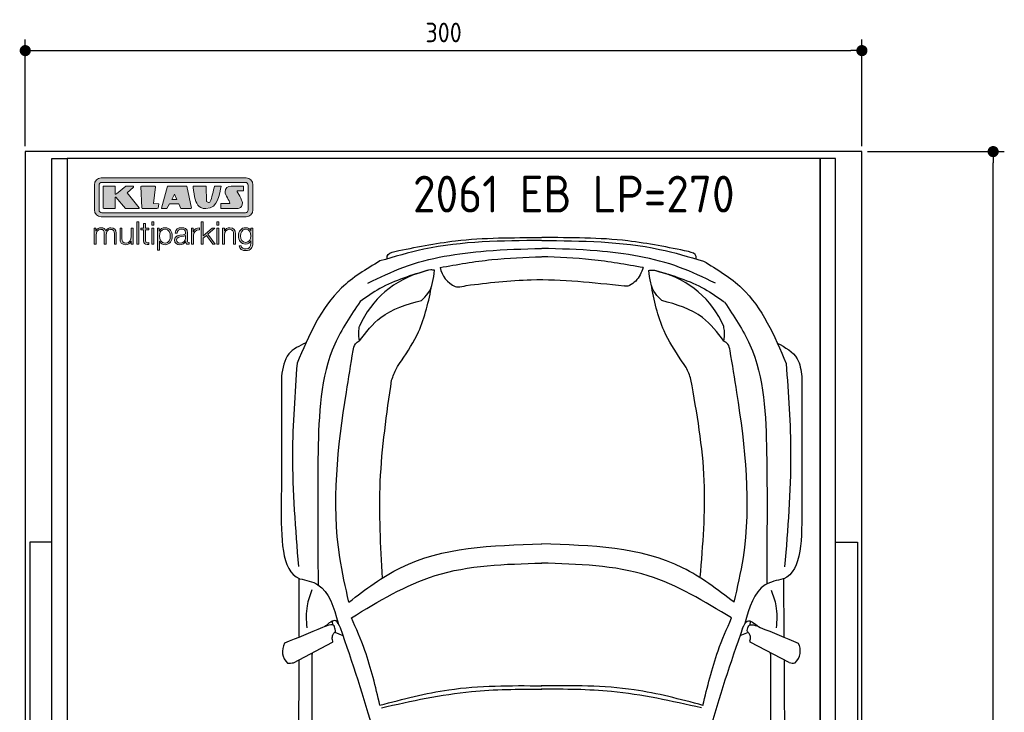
# Model space of a CAD drawing. Header units: millimetres. Extents: x -20 to 3511, y -1009 to 5673.
# Tile 2 of 2: x -20 to 3511, y 3190 to 5673. Entities that reach past the tile are written whole.
import ezdxf

# ---------------------------------------------------------------- set-up
doc = ezdxf.new("R2010")
doc.units = ezdxf.units.MM
for name, color, linetype in [('4', 3, 'Continuous'), ('5', 3, 'Continuous'), ('Car', 10, 'Continuous'), ('Logo', 7, 'Continuous')]:
    doc.layers.add(name, color=color, linetype=linetype)
doc.styles.get("Standard").update_dxf_attribs({"font": 'ISOCP.SHX'})
doc.dimstyles.new('GEN-ISO', dxfattribs={"dimscale": 20, "dimtxt": 3.5, "dimasz": 2, "dimexe": 2, "dimexo": 1, "dimgap": 1.5, "dimtad": 1, "dimdec": 1, "dimdsep": 46, "dimtxsty": 'Standard', "dimblk": 'PUNKT', "dimcen": 2, "dimclrd": 256, "dimclre": 256, "dimclrt": 2, "dimadec": 0, "dimazin": 0, "dimtp": 0.1, "dimtm": 0.1, "dimtfac": 0.71, "dimtdec": 1, "dimtmove": 2, "dimatfit": 3, "dimldrblk": 'PUNKT', "dimfxl": 0, "dimtolj": 1, "dimarcsym": 0})

# ---------------------------------------------------------------- blocks, each defined once
blk = doc.blocks.new('PUNKT')
at = {"layer": '4', "color": 0, "linetype": 'ByBlock'}
blk.add_line((-0.5, 0), (-1, 0), dxfattribs=at)
at = {"layer": '4', "color": 0, "linetype": 'ByBlock', "const_width": 0.5}
blk.add_lwpolyline([(-0.25, 0, 1), (0.25, 0, 1)], format="xyb", close=True, dxfattribs=at)
blk = doc.blocks.new('*D3')
at = {"layer": '5', "lineweight": -2}
for p, q in [((0, 5220), (0, 5602.1)), ((3000, 5220), (3000, 5602.1)), ((40, 5562.1), (2960, 5562.1))]:
    blk.add_line(p, q, dxfattribs=at)
at = {"layer": 'DEFPOINTS', "color": 0}
for p in [(3000, 5562.1), (0, 5200), (3000, 5200)]:
    blk.add_point(p, dxfattribs=at)
at = {"layer": '5', "lineweight": -2, "xscale": 40, "yscale": 40, "zscale": 40, "rotation": 180}
blk.add_blockref('PUNKT', (0, 5562.1), dxfattribs=at)
at = {"layer": '5', "lineweight": -2, "xscale": 40, "yscale": 40, "zscale": 40}
blk.add_blockref('PUNKT', (3000, 5562.1), dxfattribs=at)
at = {"layer": '5', "color": 2, "insert": (1500, 5627.1), "char_height": 70, "attachment_point": 5}
blk.add_mtext('300', dxfattribs=at)
blk = doc.blocks.new('*D6')
at = {"layer": '5', "lineweight": -2}
for p, q in [((3020, 5200), (3510.6, 5200)), ((3470.6, 40), (3470.6, 5160)), ((2970, 0), (3510.6, 0))]:
    blk.add_line(p, q, dxfattribs=at)
at = {"layer": 'DEFPOINTS', "color": 0}
for p in [(3000, 5200), (3470.6, 5200), (2950, 0)]:
    blk.add_point(p, dxfattribs=at)
at = {"layer": '5', "lineweight": -2, "xscale": 40, "yscale": 40, "zscale": 40}
for p, rotation in [((3470.6, 5200), 90), ((3470.6, 0), 270)]:
    blk.add_blockref('PUNKT', p, dxfattribs=dict(at, rotation=rotation))
at = {"layer": '5', "color": 2, "insert": (3405.6, 2600), "char_height": 70, "attachment_point": 5, "rotation": 90}
blk.add_mtext('\\A1;520', dxfattribs=at)
blk = doc.blocks.new('KLAUS')
at = {"layer": 'Logo'}
h = blk.add_hatch(color=8, dxfattribs=at)
h.dxf.hatch_style = 2
edge = h.paths.add_edge_path()
edge.add_spline(control_points=[(3.6, 29.09), (2.88, 29.09), (2.3, 28.51), (2.3, 27.8), (2.3, 27.8), (2.3, 16.11), (2.3, 16.11), (2.3, 15.39), (2.88, 14.81), (3.6, 14.81), (3.6, 14.81), (71.16, 14.81), (71.16, 14.81), (71.88, 14.81), (72.46, 15.39), (72.46, 16.11), (72.46, 16.11), (72.46, 27.8), (72.46, 27.8), (72.46, 28.51), (71.88, 29.09), (71.16, 29.09), (71.16, 29.09), (3.6, 29.09), (3.6, 29.09), (3.6, 29.09), (3.6, 29.09), (3.6, 29.09)], knot_values=[0, 0, 0, 0, 1, 1, 1, 2, 2, 2, 3, 3, 3, 4, 4, 4, 5, 5, 5, 6, 6, 6, 7, 7, 7, 8, 8, 8, 9, 9, 9, 9], degree=3, periodic=0)
edge = h.paths.add_edge_path()
edge.add_spline(control_points=[(3.35, 31.23), (3.35, 31.23), (71.47, 31.23), (71.47, 31.23), (73.26, 31.23), (74.71, 29.77), (74.71, 27.99), (74.71, 27.99), (74.71, 16.17), (74.71, 16.17), (74.71, 14.38), (73.26, 12.93), (71.47, 12.93), (71.47, 12.93), (3.35, 12.93), (3.35, 12.93), (1.56, 12.93), (0.11, 14.38), (0.11, 16.17), (0.11, 16.17), (0.11, 27.99), (0.11, 27.99), (0.11, 29.77), (1.56, 31.23), (3.35, 31.23), (3.35, 31.23), (3.35, 31.23), (3.35, 31.23)], knot_values=[0, 0, 0, 0, 1, 1, 1, 2, 2, 2, 3, 3, 3, 4, 4, 4, 5, 5, 5, 6, 6, 6, 7, 7, 7, 8, 8, 8, 9, 9, 9, 9], degree=3, periodic=0)
h = blk.add_hatch(color=8, dxfattribs=at)
h.dxf.hatch_style = 2
edge = h.paths.add_edge_path()
edge.add_spline(control_points=[(4.5, 27.33), (4.5, 27.33), (9.7, 27.33), (9.7, 27.33), (9.84, 27.33), (9.96, 27.22), (9.96, 27.08), (9.96, 27.08), (9.96, 23.69), (9.96, 23.69), (9.96, 23.69), (9.94, 23.64), (10.04, 23.59), (10.14, 23.53), (10.2, 23.57), (10.2, 23.57), (10.2, 23.57), (10.51, 23.75), (10.51, 23.75), (10.51, 23.75), (14.94, 27.33), (14.94, 27.33), (14.94, 27.33), (18.41, 27.33), (18.41, 27.33), (18.41, 27.33), (18.49, 27.33), (18.56, 27.2), (18.65, 27.04), (18.53, 26.91), (18.53, 26.91), (18.53, 26.91), (15.49, 24.11), (15.49, 24.11), (15.49, 24.11), (21.14, 17.06), (21.14, 17.06), (21.14, 17.06), (21.13, 16.91), (21.13, 16.91), (21.08, 16.84), (20.99, 16.82), (20.99, 16.82), (20.99, 16.82), (14.7, 16.82), (14.7, 16.82), (14.7, 16.82), (10.26, 22.17), (10.26, 22.17), (10.26, 22.17), (10.19, 22.24), (10.08, 22.21), (9.97, 22.18), (9.96, 22.11), (9.96, 22.11), (9.96, 22.11), (9.96, 17.08), (9.96, 17.08), (9.96, 16.94), (9.84, 16.82), (9.7, 16.82), (9.7, 16.82), (4.5, 16.82), (4.5, 16.82), (4.36, 16.82), (4.25, 16.94), (4.25, 17.08), (4.25, 17.08), (4.25, 27.08), (4.25, 27.08), (4.25, 27.22), (4.36, 27.33), (4.5, 27.33), (4.5, 27.33), (4.5, 27.33), (4.5, 27.33)], knot_values=[0, 0, 0, 0, 1, 1, 1, 2, 2, 2, 3, 3, 3, 4, 4, 4, 5, 5, 5, 6, 6, 6, 7, 7, 7, 8, 8, 8, 9, 9, 9, 10, 10, 10, 11, 11, 11, 12, 12, 12, 13, 13, 13, 14, 14, 14, 15, 15, 15, 16, 16, 16, 17, 17, 17, 18, 18, 18, 19, 19, 19, 20, 20, 20, 21, 21, 21, 22, 22, 22, 23, 23, 23, 24, 24, 24, 25, 25, 25, 25], degree=3, periodic=0)
h = blk.add_hatch(color=8, dxfattribs=at)
h.dxf.hatch_style = 2
h.paths.add_polyline_path([(22.42, 17.06), (21.97, 27.15), (22.24, 27.33), (28.55, 27.33), (28.86, 26.97), (28.01, 19.08), (30.26, 19.07), (30.44, 18.95), (30.08, 16.95), (29.49, 16.82), (22.6, 16.82)])
h = blk.add_hatch(color=8, dxfattribs=at)
h.paths.add_polyline_path([(36.52, 21.01), (38.93, 21.01), (37.87, 23.57)])
h.paths.add_polyline_path([(34.52, 27.33), (43.65, 27.33), (45.76, 16.94), (45.57, 16.82), (40.83, 16.82), (39.89, 18.95), (35.42, 18.95), (34.27, 16.82), (31.78, 16.82), (31.66, 17)])
h = blk.add_hatch(color=8, dxfattribs=at)
h.dxf.hatch_style = 2
edge = h.paths.add_edge_path()
edge.add_spline(control_points=[(52.69, 27.32), (52.69, 27.32), (52.88, 20.14), (52.88, 20.14), (53.01, 19.89), (53.2, 19.77), (53.43, 19.71), (53.91, 19.59), (54.43, 19.57), (54.64, 20.03), (55.23, 21.34), (56.27, 25.45), (56.6, 27.33), (56.6, 27.33), (59.77, 27.33), (59.77, 27.33), (58.77, 23.9), (58.56, 16.82), (52.63, 16.76), (48.72, 16.72), (48.01, 19.35), (47.27, 22.24), (46.89, 23.68), (46.54, 27.33), (46.54, 27.33), (46.54, 27.33), (52.69, 27.32), (52.69, 27.32), (52.69, 27.32), (52.69, 27.32), (52.69, 27.32)], knot_values=[0, 0, 0, 0, 1, 1, 1, 2, 2, 2, 3, 3, 3, 4, 4, 4, 5, 5, 5, 6, 6, 6, 7, 7, 7, 8, 8, 8, 9, 9, 9, 10, 10, 10, 10], degree=3, periodic=0)
h = blk.add_hatch(color=8, dxfattribs=at)
h.dxf.hatch_style = 2
edge = h.paths.add_edge_path()
edge.add_spline(control_points=[(64.46, 27.33), (64.46, 27.33), (70.31, 27.33), (70.31, 27.33), (70.31, 26.52), (70.31, 26.02), (70.31, 25.12), (70.31, 25.12), (67.3, 25.12), (67.3, 25.12), (67.24, 25.04), (67.25, 25.11), (67.25, 24.91), (67.25, 24.88), (69.73, 20.38), (69.73, 19.57), (69.73, 16.4), (67.22, 16.81), (65.9, 16.82), (65.9, 16.82), (59.59, 16.82), (59.59, 16.82), (59.59, 17.76), (59.59, 18.23), (59.59, 19.14), (59.59, 19.14), (63.75, 19.14), (63.75, 19.14), (63.82, 19.22), (63.81, 19.11), (63.81, 19.31), (63.81, 20.32), (61.58, 23.06), (61.58, 24.63), (61.58, 26.33), (62.83, 27.34), (64.46, 27.33), (64.46, 27.33), (64.46, 27.33), (64.46, 27.33)], knot_values=[0, 0, 0, 0, 1, 1, 1, 2, 2, 2, 3, 3, 3, 4, 4, 4, 5, 5, 5, 6, 6, 6, 7, 7, 7, 8, 8, 8, 9, 9, 9, 10, 10, 10, 11, 11, 11, 12, 12, 12, 13, 13, 13, 13], degree=3, periodic=0)
h = blk.add_hatch(color=30, dxfattribs=at)
h.dxf.hatch_style = 2
h.paths.add_polyline_path([(20.07, 0), (20.99, 0), (20.99, 10.45), (20.07, 10.45)])
h = blk.add_hatch(color=30, dxfattribs=at)
h.dxf.hatch_style = 2
edge = h.paths.add_edge_path()
edge.add_spline(control_points=[(24.22, 9.82), (24.22, 9.82), (23.3, 9.82), (23.3, 9.82), (23.3, 9.82), (23.3, 7.55), (23.3, 7.55), (23.3, 7.55), (21.98, 7.55), (21.98, 7.55), (21.98, 7.55), (21.98, 6.78), (21.98, 6.78), (21.98, 6.78), (23.3, 6.78), (23.3, 6.78), (23.3, 6.78), (23.3, 1.61), (23.3, 1.61), (23.28, 0.32), (23.71, -0.09), (24.94, -0.09), (25.22, -0.09), (25.48, -0.06), (25.76, -0.06), (25.76, -0.06), (25.76, 0.73), (25.76, 0.73), (25.5, 0.7), (25.23, 0.69), (24.97, 0.69), (24.31, 0.73), (24.22, 1.08), (24.22, 1.68), (24.22, 1.68), (24.22, 6.78), (24.22, 6.78), (24.22, 6.78), (25.76, 6.78), (25.76, 6.78), (25.76, 6.78), (25.76, 7.55), (25.76, 7.55), (25.76, 7.55), (24.22, 7.55), (24.22, 7.55), (24.22, 7.55), (24.22, 9.82), (24.22, 9.82), (24.22, 9.82), (24.22, 9.82), (24.22, 9.82)], knot_values=[0, 0, 0, 0, 1, 1, 1, 2, 2, 2, 3, 3, 3, 4, 4, 4, 5, 5, 5, 6, 6, 6, 7, 7, 7, 8, 8, 8, 9, 9, 9, 10, 10, 10, 11, 11, 11, 12, 12, 12, 13, 13, 13, 14, 14, 14, 15, 15, 15, 16, 16, 16, 17, 17, 17, 17], degree=3, periodic=0)
h = blk.add_hatch(color=30, dxfattribs=at)
h.paths.add_polyline_path([(27.1, 0), (28.03, 0), (28.03, 7.55), (27.1, 7.55)])
h.paths.add_polyline_path([(27.1, 8.98), (28.03, 8.98), (28.03, 10.45), (27.1, 10.45)])
h = blk.add_hatch(color=30, dxfattribs=at)
h.dxf.hatch_style = 2
h.paths.add_polyline_path([(50.4, 0), (51.32, 0), (51.32, 2.87), (52.82, 4.11), (55.8, 0), (56.96, 0), (53.52, 4.76), (56.74, 7.55), (55.51, 7.55), (51.32, 3.89), (51.32, 10.45), (50.4, 10.45)])
h = blk.add_hatch(color=30, dxfattribs=at)
h.paths.add_polyline_path([(57.74, 0), (58.66, 0), (58.66, 7.55), (57.74, 7.55)])
h.paths.add_polyline_path([(57.74, 8.98), (58.66, 8.98), (58.66, 10.45), (57.74, 10.45)])
h = blk.add_hatch(color=30, dxfattribs=at)
h.dxf.hatch_style = 2
edge = h.paths.add_edge_path()
edge.add_spline(control_points=[(0, 0), (0, 0), (0.92, 0), (0.92, 0), (0.92, 0), (0.92, 4.22), (0.92, 4.22), (0.94, 5.8), (1.58, 7), (3.18, 7), (4.35, 7), (4.77, 6.15), (4.76, 5.12), (4.76, 5.12), (4.76, 0), (4.76, 0), (4.76, 0), (5.68, 0), (5.68, 0), (5.68, 0), (5.68, 4.27), (5.68, 4.27), (5.68, 5.68), (6.14, 7), (7.73, 7), (9.05, 7), (9.52, 6.32), (9.52, 5.08), (9.52, 5.08), (9.52, 0), (9.52, 0), (9.52, 0), (10.44, 0), (10.44, 0), (10.44, 0), (10.44, 5.12), (10.44, 5.12), (10.44, 6.91), (9.59, 7.77), (7.94, 7.77), (6.94, 7.77), (5.99, 7.29), (5.54, 6.3), (5.26, 7.29), (4.36, 7.77), (3.37, 7.77), (2.17, 7.77), (1.38, 7.19), (0.89, 6.28), (0.89, 6.28), (0.85, 6.28), (0.85, 6.28), (0.85, 6.28), (0.85, 7.55), (0.85, 7.55), (0.85, 7.55), (0, 7.55), (0, 7.55), (0, 7.55), (0, 0), (0, 0), (0, 0), (0, 0), (0, 0)], knot_values=[0, 0, 0, 0, 1, 1, 1, 2, 2, 2, 3, 3, 3, 4, 4, 4, 5, 5, 5, 6, 6, 6, 7, 7, 7, 8, 8, 8, 9, 9, 9, 10, 10, 10, 11, 11, 11, 12, 12, 12, 13, 13, 13, 14, 14, 14, 15, 15, 15, 16, 16, 16, 17, 17, 17, 18, 18, 18, 19, 19, 19, 20, 20, 20, 21, 21, 21, 21], degree=3, periodic=0)
h = blk.add_hatch(color=30, dxfattribs=at)
h.dxf.hatch_style = 2
edge = h.paths.add_edge_path()
edge.add_spline(control_points=[(18.31, 7.55), (18.31, 7.55), (17.39, 7.55), (17.39, 7.55), (17.39, 7.55), (17.39, 3.59), (17.39, 3.59), (17.39, 2.05), (16.7, 0.56), (15.12, 0.56), (13.66, 0.56), (13.15, 1.27), (13.1, 2.64), (13.1, 2.64), (13.1, 7.55), (13.1, 7.55), (13.1, 7.55), (12.18, 7.55), (12.18, 7.55), (12.18, 7.55), (12.18, 2.65), (12.18, 2.65), (12.18, 0.89), (12.93, -0.22), (14.83, -0.22), (15.96, -0.22), (16.95, 0.35), (17.44, 1.36), (17.44, 1.36), (17.47, 1.36), (17.47, 1.36), (17.47, 1.36), (17.47, 0), (17.47, 0), (17.47, 0), (18.31, 0), (18.31, 0), (18.31, 0), (18.31, 7.55), (18.31, 7.55), (18.31, 7.55), (18.31, 7.55), (18.31, 7.55)], knot_values=[0, 0, 0, 0, 1, 1, 1, 2, 2, 2, 3, 3, 3, 4, 4, 4, 5, 5, 5, 6, 6, 6, 7, 7, 7, 8, 8, 8, 9, 9, 9, 10, 10, 10, 11, 11, 11, 12, 12, 12, 13, 13, 13, 14, 14, 14, 14], degree=3, periodic=0)
h = blk.add_hatch(color=30, dxfattribs=at)
edge = h.paths.add_edge_path()
edge.add_spline(control_points=[(35.84, 3.78), (35.84, 2.21), (35.12, 0.56), (33.37, 0.56), (31.4, 0.56), (30.72, 2.21), (30.72, 3.78), (30.72, 5.49), (31.33, 7), (33.37, 7), (35.12, 7), (35.84, 5.34), (35.84, 3.78), (35.84, 3.78), (35.84, 3.78), (35.84, 3.78)], knot_values=[0, 0, 0, 0, 1, 1, 1, 2, 2, 2, 3, 3, 3, 4, 4, 4, 5, 5, 5, 5], degree=3, periodic=0)
edge = h.paths.add_edge_path()
edge.add_spline(control_points=[(29.79, -2.8), (29.79, -2.8), (30.72, -2.8), (30.72, -2.8), (30.72, -2.8), (30.72, 1.43), (30.72, 1.43), (30.72, 1.43), (30.74, 1.43), (30.74, 1.43), (31.14, 0.35), (32.24, -0.22), (33.37, -0.22), (35.66, -0.22), (36.76, 1.64), (36.76, 3.78), (36.76, 5.91), (35.66, 7.77), (33.37, 7.77), (32.15, 7.77), (31.1, 7.14), (30.67, 6.12), (30.67, 6.12), (30.64, 6.12), (30.64, 6.12), (30.64, 6.12), (30.64, 7.55), (30.64, 7.55), (30.64, 7.55), (29.79, 7.55), (29.79, 7.55), (29.79, 7.55), (29.79, -2.8), (29.79, -2.8), (29.79, -2.8), (29.79, -2.8), (29.79, -2.8)], knot_values=[0, 0, 0, 0, 1, 1, 1, 2, 2, 2, 3, 3, 3, 4, 4, 4, 5, 5, 5, 6, 6, 6, 7, 7, 7, 8, 8, 8, 9, 9, 9, 10, 10, 10, 11, 11, 11, 12, 12, 12, 12], degree=3, periodic=0)
h = blk.add_hatch(color=30, dxfattribs=at)
edge = h.paths.add_edge_path()
edge.add_spline(control_points=[(43.03, 2.93), (43.04, 1.45), (41.8, 0.56), (40.39, 0.56), (39.53, 0.56), (38.71, 1.13), (38.71, 2.05), (38.71, 3.53), (40.66, 3.51), (42.22, 3.79), (42.47, 3.84), (42.88, 3.91), (43, 4.13), (43, 4.13), (43.03, 4.13), (43.03, 4.13), (43.03, 4.13), (43.03, 2.93), (43.03, 2.93), (43.03, 2.93), (43.03, 2.93), (43.03, 2.93)], knot_values=[0, 0, 0, 0, 1, 1, 1, 2, 2, 2, 3, 3, 3, 4, 4, 4, 5, 5, 5, 6, 6, 6, 7, 7, 7, 7], degree=3, periodic=0)
edge = h.paths.add_edge_path()
edge.add_spline(control_points=[(39.03, 5.24), (39.06, 6.47), (39.91, 7), (41.05, 7), (42.14, 7), (43.03, 6.69), (43.03, 5.45), (43.03, 4.61), (42.6, 4.51), (41.84, 4.42), (39.85, 4.19), (37.79, 4.11), (37.79, 1.99), (37.79, 0.47), (38.93, -0.22), (40.32, -0.22), (41.77, -0.22), (42.43, 0.34), (43.07, 1.32), (43.07, 1.32), (43.1, 1.32), (43.1, 1.32), (43.1, 0.53), (43.25, 0), (44.19, 0), (44.43, 0), (44.58, 0.01), (44.79, 0.06), (44.79, 0.06), (44.79, 0.83), (44.79, 0.83), (44.71, 0.81), (44.6, 0.78), (44.49, 0.78), (44.13, 0.78), (43.95, 0.98), (43.95, 1.33), (43.95, 1.33), (43.95, 5.34), (43.95, 5.34), (43.95, 7.36), (42.5, 7.77), (41.17, 7.77), (39.44, 7.77), (38.2, 7.01), (38.11, 5.24), (38.11, 5.24), (39.03, 5.24), (39.03, 5.24), (39.03, 5.24), (39.03, 5.24), (39.03, 5.24)], knot_values=[0, 0, 0, 0, 1, 1, 1, 2, 2, 2, 3, 3, 3, 4, 4, 4, 5, 5, 5, 6, 6, 6, 7, 7, 7, 8, 8, 8, 9, 9, 9, 10, 10, 10, 11, 11, 11, 12, 12, 12, 13, 13, 13, 14, 14, 14, 15, 15, 15, 16, 16, 16, 17, 17, 17, 17], degree=3, periodic=0)
h = blk.add_hatch(color=30, dxfattribs=at)
h.dxf.hatch_style = 2
edge = h.paths.add_edge_path()
edge.add_spline(control_points=[(45.79, 0), (45.79, 0), (46.71, 0), (46.71, 0), (46.71, 0), (46.71, 4.03), (46.71, 4.03), (46.71, 5.59), (47.85, 6.82), (49.52, 6.73), (49.52, 6.73), (49.52, 7.66), (49.52, 7.66), (48.16, 7.72), (47.14, 7), (46.67, 5.78), (46.67, 5.78), (46.64, 5.78), (46.64, 5.78), (46.64, 5.78), (46.64, 7.55), (46.64, 7.55), (46.64, 7.55), (45.79, 7.55), (45.79, 7.55), (45.79, 7.55), (45.79, 0), (45.79, 0), (45.79, 0), (45.79, 0), (45.79, 0)], knot_values=[0, 0, 0, 0, 1, 1, 1, 2, 2, 2, 3, 3, 3, 4, 4, 4, 5, 5, 5, 6, 6, 6, 7, 7, 7, 8, 8, 8, 9, 9, 9, 10, 10, 10, 10], degree=3, periodic=0)
h = blk.add_hatch(color=30, dxfattribs=at)
h.dxf.hatch_style = 2
edge = h.paths.add_edge_path()
edge.add_spline(control_points=[(60.41, 0), (60.41, 0), (61.33, 0), (61.33, 0), (61.33, 0), (61.33, 4.41), (61.33, 4.41), (61.36, 5.89), (62.24, 7), (63.7, 7), (65.2, 7), (65.62, 6.02), (65.62, 4.71), (65.62, 4.71), (65.62, 0), (65.62, 0), (65.62, 0), (66.54, 0), (66.54, 0), (66.54, 0), (66.54, 4.86), (66.54, 4.86), (66.54, 6.66), (65.9, 7.77), (63.78, 7.77), (62.71, 7.77), (61.7, 7.16), (61.36, 6.25), (61.36, 6.25), (61.33, 6.25), (61.33, 6.25), (61.33, 6.25), (61.33, 7.55), (61.33, 7.55), (61.33, 7.55), (60.41, 7.55), (60.41, 7.55), (60.41, 7.55), (60.41, 0), (60.41, 0), (60.41, 0), (60.41, 0), (60.41, 0)], knot_values=[0, 0, 0, 0, 1, 1, 1, 2, 2, 2, 3, 3, 3, 4, 4, 4, 5, 5, 5, 6, 6, 6, 7, 7, 7, 8, 8, 8, 9, 9, 9, 10, 10, 10, 11, 11, 11, 12, 12, 12, 13, 13, 13, 14, 14, 14, 14], degree=3, periodic=0)
h = blk.add_hatch(color=30, dxfattribs=at)
edge = h.paths.add_edge_path()
edge.add_spline(control_points=[(71.32, 0.86), (69.62, 0.86), (68.83, 2.34), (68.83, 3.86), (68.83, 5.43), (69.56, 7), (71.32, 7), (73.06, 7), (73.75, 5.34), (73.75, 3.86), (73.75, 2.33), (72.91, 0.86), (71.32, 0.86), (71.32, 0.86), (71.32, 0.86), (71.32, 0.86)], knot_values=[0, 0, 0, 0, 1, 1, 1, 2, 2, 2, 3, 3, 3, 4, 4, 4, 5, 5, 5, 5], degree=3, periodic=0)
edge = h.paths.add_edge_path()
edge.add_spline(control_points=[(74.67, 7.55), (74.67, 7.55), (73.75, 7.55), (73.75, 7.55), (73.75, 7.55), (73.75, 6.25), (73.75, 6.25), (73.75, 6.25), (73.72, 6.25), (73.72, 6.25), (73.35, 7.09), (72.41, 7.77), (71.32, 7.77), (69.13, 7.77), (67.9, 6.05), (67.9, 3.97), (67.9, 1.82), (68.9, 0.09), (71.32, 0.09), (72.4, 0.09), (73.29, 0.72), (73.72, 1.64), (73.72, 1.64), (73.75, 1.64), (73.75, 1.64), (73.75, 1.64), (73.75, 0.61), (73.75, 0.61), (73.75, -1.23), (73.01, -2.24), (71.32, -2.24), (70.29, -2.24), (69.31, -1.85), (69.1, -0.73), (69.1, -0.73), (68.18, -0.73), (68.18, -0.73), (68.31, -2.34), (69.81, -3.02), (71.32, -3.02), (73.79, -3.02), (74.65, -1.64), (74.67, 0.61), (74.67, 0.61), (74.67, 7.55), (74.67, 7.55), (74.67, 7.55), (74.67, 7.55), (74.67, 7.55)], knot_values=[0, 0, 0, 0, 1, 1, 1, 2, 2, 2, 3, 3, 3, 4, 4, 4, 5, 5, 5, 6, 6, 6, 7, 7, 7, 8, 8, 8, 9, 9, 9, 10, 10, 10, 11, 11, 11, 12, 12, 12, 13, 13, 13, 14, 14, 14, 15, 15, 15, 16, 16, 16, 16], degree=3, periodic=0)
at = {"layer": 'Logo', "lineweight": 0}
for points in [[(22.42, 17.06), (21.97, 27.15), (22.24, 27.33), (28.55, 27.33), (28.86, 26.97), (28.01, 19.08), (30.26, 19.07), (30.44, 18.95), (30.08, 16.95), (29.49, 16.82), (22.6, 16.82), (22.42, 17.06), (22.42, 17.06)], [(34.52, 27.33), (43.65, 27.33), (45.76, 16.94), (45.57, 16.82), (40.83, 16.82), (39.89, 18.95), (35.42, 18.95), (34.27, 16.82), (31.78, 16.82), (31.66, 17), (34.52, 27.33), (34.52, 27.33)], [(36.52, 21.01), (38.93, 21.01), (37.87, 23.57), (36.52, 21.01), (36.52, 21.01)], [(20.07, 0), (20.99, 0), (20.99, 10.45), (20.07, 10.45), (20.07, 0), (20.07, 0)], [(27.1, 8.98), (28.03, 8.98), (28.03, 10.45), (27.1, 10.45), (27.1, 8.98), (27.1, 8.98)], [(50.4, 0), (51.32, 0), (51.32, 2.87), (52.82, 4.11), (55.8, 0), (56.96, 0), (53.52, 4.76), (56.74, 7.55), (55.51, 7.55), (51.32, 3.89), (51.32, 10.45), (50.4, 10.45), (50.4, 0), (50.4, 0)], [(57.74, 8.98), (58.66, 8.98), (58.66, 10.45), (57.74, 10.45), (57.74, 8.98), (57.74, 8.98)], [(27.1, 0), (28.03, 0), (28.03, 7.55), (27.1, 7.55), (27.1, 0), (27.1, 0)], [(57.74, 0), (58.66, 0), (58.66, 7.55), (57.74, 7.55), (57.74, 0), (57.74, 0)]]:
    blk.add_lwpolyline(points, dxfattribs=at)
for points, knots in [([(3.35, 31.23), (3.35, 31.23), (71.47, 31.23), (71.47, 31.23), (73.26, 31.23), (74.71, 29.77), (74.71, 27.99), (74.71, 27.99), (74.71, 16.17), (74.71, 16.17), (74.71, 14.38), (73.26, 12.93), (71.47, 12.93), (71.47, 12.93), (3.35, 12.93), (3.35, 12.93), (1.56, 12.93), (0.11, 14.38), (0.11, 16.17), (0.11, 16.17), (0.11, 27.99), (0.11, 27.99), (0.11, 29.77), (1.56, 31.23), (3.35, 31.23), (3.35, 31.23), (3.35, 31.23), (3.35, 31.23)], [0, 0, 0, 0, 1, 1, 1, 2, 2, 2, 3, 3, 3, 4, 4, 4, 5, 5, 5, 6, 6, 6, 7, 7, 7, 8, 8, 8, 9, 9, 9, 9]), ([(3.6, 29.09), (2.88, 29.09), (2.3, 28.51), (2.3, 27.8), (2.3, 27.8), (2.3, 16.11), (2.3, 16.11), (2.3, 15.39), (2.88, 14.81), (3.6, 14.81), (3.6, 14.81), (71.16, 14.81), (71.16, 14.81), (71.88, 14.81), (72.46, 15.39), (72.46, 16.11), (72.46, 16.11), (72.46, 27.8), (72.46, 27.8), (72.46, 28.51), (71.88, 29.09), (71.16, 29.09), (71.16, 29.09), (3.6, 29.09), (3.6, 29.09), (3.6, 29.09), (3.6, 29.09), (3.6, 29.09)], [0, 0, 0, 0, 1, 1, 1, 2, 2, 2, 3, 3, 3, 4, 4, 4, 5, 5, 5, 6, 6, 6, 7, 7, 7, 8, 8, 8, 9, 9, 9, 9]), ([(4.5, 27.33), (4.5, 27.33), (9.7, 27.33), (9.7, 27.33), (9.84, 27.33), (9.96, 27.22), (9.96, 27.08), (9.96, 27.08), (9.96, 23.69), (9.96, 23.69), (9.96, 23.69), (9.94, 23.64), (10.04, 23.59), (10.14, 23.53), (10.2, 23.57), (10.2, 23.57), (10.2, 23.57), (10.51, 23.75), (10.51, 23.75), (10.51, 23.75), (14.94, 27.33), (14.94, 27.33), (14.94, 27.33), (18.41, 27.33), (18.41, 27.33), (18.41, 27.33), (18.49, 27.33), (18.56, 27.2), (18.65, 27.04), (18.53, 26.91), (18.53, 26.91), (18.53, 26.91), (15.49, 24.11), (15.49, 24.11), (15.49, 24.11), (21.14, 17.06), (21.14, 17.06), (21.14, 17.06), (21.13, 16.91), (21.13, 16.91), (21.08, 16.84), (20.99, 16.82), (20.99, 16.82), (20.99, 16.82), (14.7, 16.82), (14.7, 16.82), (14.7, 16.82), (10.26, 22.17), (10.26, 22.17), (10.26, 22.17), (10.19, 22.24), (10.08, 22.21), (9.97, 22.18), (9.96, 22.11), (9.96, 22.11), (9.96, 22.11), (9.96, 17.08), (9.96, 17.08), (9.96, 16.94), (9.84, 16.82), (9.7, 16.82), (9.7, 16.82), (4.5, 16.82), (4.5, 16.82), (4.36, 16.82), (4.25, 16.94), (4.25, 17.08), (4.25, 17.08), (4.25, 27.08), (4.25, 27.08), (4.25, 27.22), (4.36, 27.33), (4.5, 27.33), (4.5, 27.33), (4.5, 27.33), (4.5, 27.33)], [0, 0, 0, 0, 1, 1, 1, 2, 2, 2, 3, 3, 3, 4, 4, 4, 5, 5, 5, 6, 6, 6, 7, 7, 7, 8, 8, 8, 9, 9, 9, 10, 10, 10, 11, 11, 11, 12, 12, 12, 13, 13, 13, 14, 14, 14, 15, 15, 15, 16, 16, 16, 17, 17, 17, 18, 18, 18, 19, 19, 19, 20, 20, 20, 21, 21, 21, 22, 22, 22, 23, 23, 23, 24, 24, 24, 25, 25, 25, 25]), ([(52.69, 27.32), (52.69, 27.32), (52.88, 20.14), (52.88, 20.14), (53.01, 19.89), (53.2, 19.77), (53.43, 19.71), (53.91, 19.59), (54.43, 19.57), (54.64, 20.03), (55.23, 21.34), (56.27, 25.45), (56.6, 27.33), (56.6, 27.33), (59.77, 27.33), (59.77, 27.33), (58.77, 23.9), (58.56, 16.82), (52.63, 16.76), (48.72, 16.72), (48.01, 19.35), (47.27, 22.24), (46.89, 23.68), (46.54, 27.33), (46.54, 27.33), (46.54, 27.33), (52.69, 27.32), (52.69, 27.32), (52.69, 27.32), (52.69, 27.32), (52.69, 27.32)], [0, 0, 0, 0, 1, 1, 1, 2, 2, 2, 3, 3, 3, 4, 4, 4, 5, 5, 5, 6, 6, 6, 7, 7, 7, 8, 8, 8, 9, 9, 9, 10, 10, 10, 10]), ([(64.46, 27.33), (64.46, 27.33), (70.31, 27.33), (70.31, 27.33), (70.31, 26.52), (70.31, 26.02), (70.31, 25.12), (70.31, 25.12), (67.3, 25.12), (67.3, 25.12), (67.24, 25.04), (67.25, 25.11), (67.25, 24.91), (67.25, 24.88), (69.73, 20.38), (69.73, 19.57), (69.73, 16.4), (67.22, 16.81), (65.9, 16.82), (65.9, 16.82), (59.59, 16.82), (59.59, 16.82), (59.59, 17.76), (59.59, 18.23), (59.59, 19.14), (59.59, 19.14), (63.75, 19.14), (63.75, 19.14), (63.82, 19.22), (63.81, 19.11), (63.81, 19.31), (63.81, 20.32), (61.58, 23.06), (61.58, 24.63), (61.58, 26.33), (62.83, 27.34), (64.46, 27.33), (64.46, 27.33), (64.46, 27.33), (64.46, 27.33)], [0, 0, 0, 0, 1, 1, 1, 2, 2, 2, 3, 3, 3, 4, 4, 4, 5, 5, 5, 6, 6, 6, 7, 7, 7, 8, 8, 8, 9, 9, 9, 10, 10, 10, 11, 11, 11, 12, 12, 12, 13, 13, 13, 13]), ([(24.22, 9.82), (24.22, 9.82), (23.3, 9.82), (23.3, 9.82), (23.3, 9.82), (23.3, 7.55), (23.3, 7.55), (23.3, 7.55), (21.98, 7.55), (21.98, 7.55), (21.98, 7.55), (21.98, 6.78), (21.98, 6.78), (21.98, 6.78), (23.3, 6.78), (23.3, 6.78), (23.3, 6.78), (23.3, 1.61), (23.3, 1.61), (23.28, 0.32), (23.71, -0.09), (24.94, -0.09), (25.22, -0.09), (25.48, -0.06), (25.76, -0.06), (25.76, -0.06), (25.76, 0.73), (25.76, 0.73), (25.5, 0.7), (25.23, 0.69), (24.97, 0.69), (24.31, 0.73), (24.22, 1.08), (24.22, 1.68), (24.22, 1.68), (24.22, 6.78), (24.22, 6.78), (24.22, 6.78), (25.76, 6.78), (25.76, 6.78), (25.76, 6.78), (25.76, 7.55), (25.76, 7.55), (25.76, 7.55), (24.22, 7.55), (24.22, 7.55), (24.22, 7.55), (24.22, 9.82), (24.22, 9.82), (24.22, 9.82), (24.22, 9.82), (24.22, 9.82)], [0, 0, 0, 0, 1, 1, 1, 2, 2, 2, 3, 3, 3, 4, 4, 4, 5, 5, 5, 6, 6, 6, 7, 7, 7, 8, 8, 8, 9, 9, 9, 10, 10, 10, 11, 11, 11, 12, 12, 12, 13, 13, 13, 14, 14, 14, 15, 15, 15, 16, 16, 16, 17, 17, 17, 17]), ([(0, 0), (0, 0), (0.92, 0), (0.92, 0), (0.92, 0), (0.92, 4.22), (0.92, 4.22), (0.94, 5.8), (1.58, 7), (3.18, 7), (4.35, 7), (4.77, 6.15), (4.76, 5.12), (4.76, 5.12), (4.76, 0), (4.76, 0), (4.76, 0), (5.68, 0), (5.68, 0), (5.68, 0), (5.68, 4.27), (5.68, 4.27), (5.68, 5.68), (6.14, 7), (7.73, 7), (9.05, 7), (9.52, 6.32), (9.52, 5.08), (9.52, 5.08), (9.52, 0), (9.52, 0), (9.52, 0), (10.44, 0), (10.44, 0), (10.44, 0), (10.44, 5.12), (10.44, 5.12), (10.44, 6.91), (9.59, 7.77), (7.94, 7.77), (6.94, 7.77), (5.99, 7.29), (5.54, 6.3), (5.26, 7.29), (4.36, 7.77), (3.37, 7.77), (2.17, 7.77), (1.38, 7.19), (0.89, 6.28), (0.89, 6.28), (0.85, 6.28), (0.85, 6.28), (0.85, 6.28), (0.85, 7.55), (0.85, 7.55), (0.85, 7.55), (0, 7.55), (0, 7.55), (0, 7.55), (0, 0), (0, 0), (0, 0), (0, 0), (0, 0)], [0, 0, 0, 0, 1, 1, 1, 2, 2, 2, 3, 3, 3, 4, 4, 4, 5, 5, 5, 6, 6, 6, 7, 7, 7, 8, 8, 8, 9, 9, 9, 10, 10, 10, 11, 11, 11, 12, 12, 12, 13, 13, 13, 14, 14, 14, 15, 15, 15, 16, 16, 16, 17, 17, 17, 18, 18, 18, 19, 19, 19, 20, 20, 20, 21, 21, 21, 21]), ([(18.31, 7.55), (18.31, 7.55), (17.39, 7.55), (17.39, 7.55), (17.39, 7.55), (17.39, 3.59), (17.39, 3.59), (17.39, 2.05), (16.7, 0.56), (15.12, 0.56), (13.66, 0.56), (13.15, 1.27), (13.1, 2.64), (13.1, 2.64), (13.1, 7.55), (13.1, 7.55), (13.1, 7.55), (12.18, 7.55), (12.18, 7.55), (12.18, 7.55), (12.18, 2.65), (12.18, 2.65), (12.18, 0.89), (12.93, -0.22), (14.83, -0.22), (15.96, -0.22), (16.95, 0.35), (17.44, 1.36), (17.44, 1.36), (17.47, 1.36), (17.47, 1.36), (17.47, 1.36), (17.47, 0), (17.47, 0), (17.47, 0), (18.31, 0), (18.31, 0), (18.31, 0), (18.31, 7.55), (18.31, 7.55), (18.31, 7.55), (18.31, 7.55), (18.31, 7.55)], [0, 0, 0, 0, 1, 1, 1, 2, 2, 2, 3, 3, 3, 4, 4, 4, 5, 5, 5, 6, 6, 6, 7, 7, 7, 8, 8, 8, 9, 9, 9, 10, 10, 10, 11, 11, 11, 12, 12, 12, 13, 13, 13, 14, 14, 14, 14]), ([(29.79, -2.8), (29.79, -2.8), (30.72, -2.8), (30.72, -2.8), (30.72, -2.8), (30.72, 1.43), (30.72, 1.43), (30.72, 1.43), (30.74, 1.43), (30.74, 1.43), (31.14, 0.35), (32.24, -0.22), (33.37, -0.22), (35.66, -0.22), (36.76, 1.64), (36.76, 3.78), (36.76, 5.91), (35.66, 7.77), (33.37, 7.77), (32.15, 7.77), (31.1, 7.14), (30.67, 6.12), (30.67, 6.12), (30.64, 6.12), (30.64, 6.12), (30.64, 6.12), (30.64, 7.55), (30.64, 7.55), (30.64, 7.55), (29.79, 7.55), (29.79, 7.55), (29.79, 7.55), (29.79, -2.8), (29.79, -2.8), (29.79, -2.8), (29.79, -2.8), (29.79, -2.8)], [0, 0, 0, 0, 1, 1, 1, 2, 2, 2, 3, 3, 3, 4, 4, 4, 5, 5, 5, 6, 6, 6, 7, 7, 7, 8, 8, 8, 9, 9, 9, 10, 10, 10, 11, 11, 11, 12, 12, 12, 12]), ([(35.84, 3.78), (35.84, 2.21), (35.12, 0.56), (33.37, 0.56), (31.4, 0.56), (30.72, 2.21), (30.72, 3.78), (30.72, 5.49), (31.33, 7), (33.37, 7), (35.12, 7), (35.84, 5.34), (35.84, 3.78), (35.84, 3.78), (35.84, 3.78), (35.84, 3.78)], [0, 0, 0, 0, 1, 1, 1, 2, 2, 2, 3, 3, 3, 4, 4, 4, 5, 5, 5, 5]), ([(39.03, 5.24), (39.06, 6.47), (39.91, 7), (41.05, 7), (42.14, 7), (43.03, 6.69), (43.03, 5.45), (43.03, 4.61), (42.6, 4.51), (41.84, 4.42), (39.85, 4.19), (37.79, 4.11), (37.79, 1.99), (37.79, 0.47), (38.93, -0.22), (40.32, -0.22), (41.77, -0.22), (42.43, 0.34), (43.07, 1.32), (43.07, 1.32), (43.1, 1.32), (43.1, 1.32), (43.1, 0.53), (43.25, 0), (44.19, 0), (44.43, 0), (44.58, 0.01), (44.79, 0.06), (44.79, 0.06), (44.79, 0.83), (44.79, 0.83), (44.71, 0.81), (44.6, 0.78), (44.49, 0.78), (44.13, 0.78), (43.95, 0.98), (43.95, 1.33), (43.95, 1.33), (43.95, 5.34), (43.95, 5.34), (43.95, 7.36), (42.5, 7.77), (41.17, 7.77), (39.44, 7.77), (38.2, 7.01), (38.11, 5.24), (38.11, 5.24), (39.03, 5.24), (39.03, 5.24), (39.03, 5.24), (39.03, 5.24), (39.03, 5.24)], [0, 0, 0, 0, 1, 1, 1, 2, 2, 2, 3, 3, 3, 4, 4, 4, 5, 5, 5, 6, 6, 6, 7, 7, 7, 8, 8, 8, 9, 9, 9, 10, 10, 10, 11, 11, 11, 12, 12, 12, 13, 13, 13, 14, 14, 14, 15, 15, 15, 16, 16, 16, 17, 17, 17, 17]), ([(45.79, 0), (45.79, 0), (46.71, 0), (46.71, 0), (46.71, 0), (46.71, 4.03), (46.71, 4.03), (46.71, 5.59), (47.85, 6.82), (49.52, 6.73), (49.52, 6.73), (49.52, 7.66), (49.52, 7.66), (48.16, 7.72), (47.14, 7), (46.67, 5.78), (46.67, 5.78), (46.64, 5.78), (46.64, 5.78), (46.64, 5.78), (46.64, 7.55), (46.64, 7.55), (46.64, 7.55), (45.79, 7.55), (45.79, 7.55), (45.79, 7.55), (45.79, 0), (45.79, 0), (45.79, 0), (45.79, 0), (45.79, 0)], [0, 0, 0, 0, 1, 1, 1, 2, 2, 2, 3, 3, 3, 4, 4, 4, 5, 5, 5, 6, 6, 6, 7, 7, 7, 8, 8, 8, 9, 9, 9, 10, 10, 10, 10]), ([(60.41, 0), (60.41, 0), (61.33, 0), (61.33, 0), (61.33, 0), (61.33, 4.41), (61.33, 4.41), (61.36, 5.89), (62.24, 7), (63.7, 7), (65.2, 7), (65.62, 6.02), (65.62, 4.71), (65.62, 4.71), (65.62, 0), (65.62, 0), (65.62, 0), (66.54, 0), (66.54, 0), (66.54, 0), (66.54, 4.86), (66.54, 4.86), (66.54, 6.66), (65.9, 7.77), (63.78, 7.77), (62.71, 7.77), (61.7, 7.16), (61.36, 6.25), (61.36, 6.25), (61.33, 6.25), (61.33, 6.25), (61.33, 6.25), (61.33, 7.55), (61.33, 7.55), (61.33, 7.55), (60.41, 7.55), (60.41, 7.55), (60.41, 7.55), (60.41, 0), (60.41, 0), (60.41, 0), (60.41, 0), (60.41, 0)], [0, 0, 0, 0, 1, 1, 1, 2, 2, 2, 3, 3, 3, 4, 4, 4, 5, 5, 5, 6, 6, 6, 7, 7, 7, 8, 8, 8, 9, 9, 9, 10, 10, 10, 11, 11, 11, 12, 12, 12, 13, 13, 13, 14, 14, 14, 14]), ([(74.67, 7.55), (74.67, 7.55), (73.75, 7.55), (73.75, 7.55), (73.75, 7.55), (73.75, 6.25), (73.75, 6.25), (73.75, 6.25), (73.72, 6.25), (73.72, 6.25), (73.35, 7.09), (72.41, 7.77), (71.32, 7.77), (69.13, 7.77), (67.9, 6.05), (67.9, 3.97), (67.9, 1.82), (68.9, 0.09), (71.32, 0.09), (72.4, 0.09), (73.29, 0.72), (73.72, 1.64), (73.72, 1.64), (73.75, 1.64), (73.75, 1.64), (73.75, 1.64), (73.75, 0.61), (73.75, 0.61), (73.75, -1.23), (73.01, -2.24), (71.32, -2.24), (70.29, -2.24), (69.31, -1.85), (69.1, -0.73), (69.1, -0.73), (68.18, -0.73), (68.18, -0.73), (68.31, -2.34), (69.81, -3.02), (71.32, -3.02), (73.79, -3.02), (74.65, -1.64), (74.67, 0.61), (74.67, 0.61), (74.67, 7.55), (74.67, 7.55), (74.67, 7.55), (74.67, 7.55), (74.67, 7.55)], [0, 0, 0, 0, 1, 1, 1, 2, 2, 2, 3, 3, 3, 4, 4, 4, 5, 5, 5, 6, 6, 6, 7, 7, 7, 8, 8, 8, 9, 9, 9, 10, 10, 10, 11, 11, 11, 12, 12, 12, 13, 13, 13, 14, 14, 14, 15, 15, 15, 16, 16, 16, 16]), ([(71.32, 0.86), (69.62, 0.86), (68.83, 2.34), (68.83, 3.86), (68.83, 5.43), (69.56, 7), (71.32, 7), (73.06, 7), (73.75, 5.34), (73.75, 3.86), (73.75, 2.33), (72.91, 0.86), (71.32, 0.86), (71.32, 0.86), (71.32, 0.86), (71.32, 0.86)], [0, 0, 0, 0, 1, 1, 1, 2, 2, 2, 3, 3, 3, 4, 4, 4, 5, 5, 5, 5]), ([(43.03, 2.93), (43.04, 1.45), (41.8, 0.56), (40.39, 0.56), (39.53, 0.56), (38.71, 1.13), (38.71, 2.05), (38.71, 3.53), (40.66, 3.51), (42.22, 3.79), (42.47, 3.84), (42.88, 3.91), (43, 4.13), (43, 4.13), (43.03, 4.13), (43.03, 4.13), (43.03, 4.13), (43.03, 2.93), (43.03, 2.93), (43.03, 2.93), (43.03, 2.93), (43.03, 2.93)], [0, 0, 0, 0, 1, 1, 1, 2, 2, 2, 3, 3, 3, 4, 4, 4, 5, 5, 5, 6, 6, 6, 7, 7, 7, 7])]:
    blk.add_open_spline(points, degree=3, knots=knots, dxfattribs=at)

msp = doc.modelspace()

# ---------------------------------------------------------------- linework, layer by layer
msp.add_line((2850, 5174.91), (150, 5174.91))
msp.add_lwpolyline([(3000, 5200), (2950, 5200), (2950, 5200), (50, 5200), (50, 5200), (0, 5200), (0, 650), (50, 650), (50, 0), (2950, 0), (2950, 650), (3000, 650)], close=True)
for points in [[(95, 5174.91), (150, 5174.91), (150, 30), (122.5, 30)], [(95, 250), (95, 5174.91)], [(150, 30), (2850, 30), (2850, 5174.91)], [(150, 5174.91), (150, 30)], [(2905, 5174.91), (2850, 5174.91), (2850, 30), (2877.5, 30)], [(2905, 250), (2905, 5174.91)], [(95, 3799.63), (16, 3799.63), (16, 1091.5), (95, 1091.5)], [(2905, 3799.63), (2984, 3799.63), (2984, 1091.5), (2905, 1091.5)]]:
    msp.add_lwpolyline(points)
at = {"layer": 'Car'}
for p, q in [((1049.85, 3688.05), (1050.82, 3645.98)), ((2658.55, 3685.56), (2658.93, 3649.56)), ((982.5, 3461.45), (982.66, 3668.89)), ((2721.73, 3459.93), (2719.76, 3668.16)), ((1102.29, 3501.97), (1101.87, 3516.75)), ((2599.89, 3501.34), (2600.6, 3516.36)), ((1109.52, 3476.46), (1138.42, 3465.42)), ((2592.73, 3475.83), (2562.78, 3464.42)), ((961.77, 3367.51), (1101.75, 3440.66)), ((2739.45, 3367.98), (2599.48, 3441.14))]:
    msp.add_line(p, q, dxfattribs=at)
for centre, radius, start, end in [((1510.48, 4439.77), 339.38, 104.39541, 156.68545), ((1580.48, 4802.89), 94.99, 191.22317, 245.90253), ((2192.58, 4439.48), 339.38, 23.26593, 75.55597), ((-4708.33, 1413.49), 6197.21, 15.945352, 19.596216), ((8408.82, 1407.93), 6197.21, 160.355167, 164.006031), ((980.72, 3408.72), 58.46, 150.8177, 226.89798), ((2720.5, 3409.2), 58.46, 313.10202, 29.1823), ((947.33, 3421.28), 55.62, 263.23473, 285.08957), ((2753.9, 3421.75), 55.62, 254.91043, 276.76527)]:
    msp.add_arc(centre, radius, start, end, dxfattribs=at)
for points in [[(1851.51, 4881.37), (1429.19, 4849.87), (1271.6, 4807.86)], [(1325.72, 4842.18), (1542.73, 4880.04), (1851.29, 4891.52)], [(1851.93, 4881.37), (2274.22, 4849.51), (2431.78, 4807.37)], [(2377.69, 4841.73), (2160.71, 4879.78), (1852.15, 4891.52)], [(1228.87, 4728.79), (1356.85, 4785.42), (1652.86, 4844.01), (1851.6, 4853.07)], [(1297.51, 4815.47), (1297.52, 4824.9), (1325.72, 4842.18)], [(2474.44, 4728.26), (2346.51, 4785), (2050.55, 4843.84), (1851.81, 4853.07)], [(2405.87, 4815), (2405.88, 4824.43), (2377.69, 4841.73)], [(1271.6, 4807.86), (1133.83, 4711.09), (974.65, 4440.96)], [(1487.3, 4784.41), (1672.68, 4812.72), (1851.61, 4823.24)], [(2216.06, 4784.1), (2030.7, 4812.57), (1851.78, 4823.24)], [(2431.78, 4807.37), (2569.47, 4710.48), (2728.41, 4440.22)], [(1445.77, 4774.78), (1271.3, 4708.83), (1200.65, 4662.1)], [(1421.02, 4666.72), (1443.75, 4691.24), (1467.91, 4774.55)], [(1467.91, 4774.55), (1453.84, 4775.73), (1426.11, 4768.49)], [(2216.06, 4784.1), (2188.9, 4736.04), (2166.63, 4719.95)], [(2235.44, 4774.22), (2249.51, 4775.39), (2277.24, 4768.13)], [(2282.24, 4666.36), (2259.53, 4690.89), (2235.44, 4774.22)], [(2261.28, 4773.56), (2435.75, 4707.62), (2506.4, 4660.89)], [(1581.55, 4720.02), (1814.02, 4740.7), (2147.78, 4718.46)], [(1349.53, 4450.16), (1410.1, 4553.75), (1458.16, 4721.57)], [(1541.7, 4716.18), (1549.77, 4714.98), (1581.55, 4720.02)], [(2166.63, 4719.95), (2160.75, 4717.96), (2147.78, 4718.46)], [(2351.16, 4453.37), (2290.58, 4556.96), (2244.09, 4724.86)], [(1200.65, 4662.1), (1110.12, 4509.95), (1050.08, 4123.24), (1049.85, 3688.05)], [(1198.23, 4521.32), (1274.7, 4605.4), (1421.02, 4666.72)], [(2504.9, 4520.76), (2428.5, 4604.91), (2282.24, 4666.36)], [(2507.75, 4659.62), (2598.27, 4507.47), (2658.32, 4120.76), (2658.55, 3685.56)], [(1198.23, 4521.32), (1195.83, 4553.62), (1198.82, 4574.09)], [(2504.9, 4520.76), (2507.33, 4553.06), (2504.37, 4573.53)], [(1175.76, 4486.59), (1183.99, 4510.28), (1198.23, 4521.32)], [(2527.35, 4486.01), (2519.14, 4509.71), (2504.9, 4520.76)], [(1006.69, 4514.61), (944.79, 4474.46), (918.71, 4394.55)], [(1160.63, 3584.97), (1127.66, 3744.87), (1151.28, 4337.36), (1175.76, 4486.59)], [(2541.71, 3584.39), (2574.82, 3744.26), (2551.7, 4336.77), (2527.35, 4486.01)], [(2695.64, 4513.76), (2768.44, 4457.2), (2784.32, 4393.76)], [(1313.75, 4380.2), (1331.07, 4422.59), (1349.53, 4450.16)], [(2386.93, 4383.41), (2369.61, 4425.8), (2351.16, 4453.37)], [(974.65, 4440.96), (958.27, 4115.62), (979.44, 3712.41)], [(2728.41, 4440.22), (2744.52, 4114.86), (2723, 3711.67)], [(918.71, 4394.55), (918.13, 3934.75)], [(1280.4, 3671.02), (1273.06, 4016.97), (1313.75, 4380.2)], [(2420.28, 3674.23), (2434.68, 4020.18), (2386.93, 4383.41)], [(2784.32, 4393.76), (2784.51, 3933.95)], [(1160.63, 3584.97), (1345.3, 3708.15), (1851.77, 3793.15)], [(2541.71, 3584.39), (2357.15, 3707.72), (1850.74, 3793.15)], [(1169.58, 3528.55), (1469.3, 3679.67), (1851.78, 3724.55)], [(2532.71, 3527.97), (2233.12, 3679.34), (1850.67, 3724.55)], [(982.66, 3668.89), (983.35, 3668.71), (984.52, 3668.61)], [(984.52, 3668.61), (1048.79, 3647.25), (1121.89, 3508.75)], [(2717.89, 3667.87), (2653.6, 3646.57), (2580.38, 3508.13)], [(2719.76, 3668.16), (2719.06, 3667.97), (2717.89, 3667.87)], [(1027.74, 3628.5), (1010.63, 3571.96), (1009.26, 3492.65)], [(2674.64, 3627.8), (2691.7, 3571.25), (2693.01, 3491.94)], [(1129.93, 3491.97), (1113.25, 3517.3), (1074.19, 3496.71)], [(1271.87, 3215.13), (1217.76, 3411.01), (1169.58, 3528.55)], [(2430.16, 3214.64), (2484.43, 3410.47), (2532.71, 3527.97)], [(2572.33, 3491.36), (2589.04, 3516.68), (2629.59, 3495.77)], [(1065.74, 3493.65), (929.69, 3437.23)], [(1100.95, 3452.83), (1103.04, 3467.52), (1108.49, 3475.36)], [(1108.49, 3475.36), (1111.98, 3479.47), (1112.39, 3482.34)], [(2592.73, 3475.83), (2589.25, 3479.95), (2588.84, 3482.81)], [(2600.27, 3453.3), (2598.19, 3467.99), (2592.73, 3475.83)], [(2635.49, 3494.13), (2771.54, 3437.7)], [(1129.89, 832.12), (1071.51, 1481.26), (1028.91, 3396.9)], [(2570.11, 831.51), (2629.05, 1480.6), (2673.27, 3396.21)], [(1271.87, 3215.13), (1518.94, 3270.4), (1851.85, 3284.92)], [(2430.16, 3214.64), (2183.13, 3270.12), (1850.23, 3284.92)], [(1276.93, 3205.96), (1599.66, 3264.24), (1851.86, 3272.72)], [(2425.09, 3205.47), (2102.41, 3264.03), (1850.22, 3272.72)]]:
    msp.add_spline(points, degree=3, dxfattribs=at)
for points in [[(918.13, 3934.75), (917.39, 3815.88), (916.66, 3697.01), (982.66, 3668.89)], [(2784.51, 3933.95), (2785.14, 3815.09), (2785.78, 3696.22), (2719.76, 3668.16)], [(1028.91, 3396.9), (1029.37, 3399.11), (1029.83, 3401.31), (1030.25, 3403.29)], [(2673.27, 3396.21), (2672.81, 3398.41), (2672.36, 3400.61), (2671.89, 3402.81)]]:
    msp.add_open_spline(points, degree=3, dxfattribs=at)
for points, end_tangent in [([(1112.39, 3482.34), (1107.09, 3499.2), (1065.74, 3493.65)], (-0.9451485, -0.3266411)), ([(2588.84, 3482.81), (2594.14, 3499.67), (2635.49, 3494.13)], (0.9451485, -0.3266411)), ([(1101.75, 3440.66), (1102.64, 3444.99), (1100.95, 3452.83)], (0.1096446, 0.9939709)), ([(2599.48, 3441.14), (2598.59, 3445.47), (2600.27, 3453.3)], (-0.1096446, 0.9939709))]:
    msp.add_spline(points, degree=3, dxfattribs=dict(at, end_tangent=end_tangent))
for points, knots in [([(981.07, 3377.59), (979.26, 3032.87), (976.93, 2465.27), (979.24, 1897.69), (980.45, 1681.9)], [30.2317921, 30.2317921, 30.2317921, 30.2317921, 135.7738464, 200.5104278, 200.5104278, 200.5104278, 200.5104278]), ([(2721.09, 3377.58), (2722.62, 3027.89), (2724.45, 2462.41), (2721.67, 1896.95), (2720.27, 1681.16)], [30.8675023, 30.8675023, 30.8675023, 30.8675023, 135.7738464, 200.5104278, 200.5104278, 200.5104278, 200.5104278])]:
    msp.add_open_spline(points, degree=3, knots=knots, dxfattribs=at)

# ---------------------------------------------------------------- block references
at = {"xscale": 7.622047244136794, "yscale": 7.622047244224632, "zscale": 7.622047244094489, "rotation": 0.01107024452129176}
msp.add_blockref('KLAUS', (246.9, 4867.95), dxfattribs=at)

# ---------------------------------------------------------------- texts
msp.add_text('2061 EB LP=270', height=132).set_placement((1390.22, 4981.72))

# ---------------------------------------------------------------- dimensions: what is measured, and where the dimension line sits
at = {"layer": '5'}
dim = msp.add_linear_dim(base=(3000, 5562.06), p1=(0, 5200), p2=(3000, 5200), dimstyle='GEN-ISO', override={"dimlfac": 0.1, "dimtolj": 0}, dxfattribs=at)
dim.commit()
dim.dimension.update_dxf_attribs({"geometry": '*D3', "text_midpoint": (1500, 5627.06)})
dim = msp.add_linear_dim(base=(3470.6, 5200), p1=(2950, 0), p2=(3000, 5200), angle=270, dimstyle='GEN-ISO', override={"dimlfac": 0.1}, dxfattribs=at)
dim.commit()
dim.dimension.update_dxf_attribs({"geometry": '*D6', "text_midpoint": (3405.6, 2600)})

doc.saveas('drawing.dxf')
